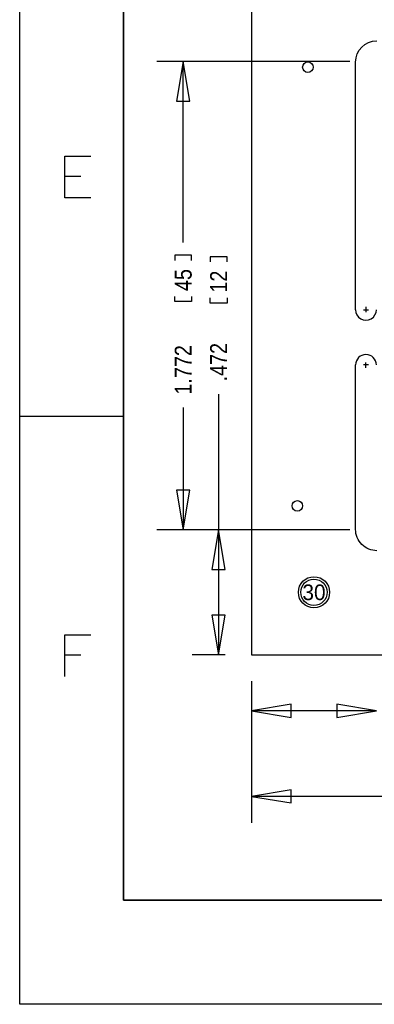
# Model space of a CAD drawing. Extents: x -22 to 398, y -34 to 263.
# Tile 1 of 48: x -22 to 12, y -34 to 61. Entities that reach past the tile are written whole.
import ezdxf
from ezdxf.enums import TextEntityAlignment as Align

# ---------------------------------------------------------------- set-up
doc = ezdxf.new("R2010")
doc.units = 0
for name, color, linetype in [('BOT', 153, 'CONTINUOUS'), ('DRILL', 254, 'CONTINUOUS'), ('TOP', 5, 'CONTINUOUS')]:
    doc.layers.add(name, color=color, linetype=linetype)

# ---------------------------------------------------------------- blocks, each defined once
blk = doc.blocks.new('FIGURE_CIRCLE')
blk.add_circle((0, 0), 0.5)

msp = doc.modelspace()

# ---------------------------------------------------------------- linework, layer by layer
at = {"layer": 'BOT'}
for centre, radius in [((4.400804, 14.30147), 0.508), ((5.999988, 5.999988), 1.27)]:
    msp.add_circle(centre, radius, dxfattribs=at)
at = {"layer": 'DRILL'}
for points in [[(-22.307296, -33.59658), (-22.307296, 263.403334)], [(-12.307316, 253.403354), (-12.307316, -23.5966)], [(0, 0), (210.000088, 0), (210.000088, 124.000006), (0, 124.000006), (0, 0)], [(9.46023, 56.999886), (-9.1186, 56.999886)], [(-5.9436, 53.189886), (-6.5786, 56.999886), (-7.2136, 53.189886), (-5.9436, 53.189886)], [(-6.5786, 39.624), (-6.5786, 56.999886)], [(9.99998, 33.132776), (9.99998, 56.950102)], [(-15.474442, 43.903392), (-17.950434, 43.903392), (-17.950434, 47.903384), (-15.474442, 47.903384)], [(-17.950434, 45.998638), (-16.426688, 45.998638)], [(-5.7658, 37.8968), (-5.7658, 38.4048), (-7.3914, 38.4048), (-7.3914, 37.8968)], [(-2.3622, 37.7444), (-2.3622, 38.2524), (-3.9878, 38.2524), (-3.9878, 37.7444)], [(-5.7658, 34.4424), (-5.7658, 33.9344), (-7.3914, 33.9344), (-7.3914, 34.4424)], [(-2.3622, 34.29), (-2.3622, 33.782), (-3.9878, 33.782), (-3.9878, 34.29)], [(10.750042, 33.150048), (11.250168, 33.150048)], [(10.999978, 33.42894), (10.999978, 32.92094)], [(9.99998, 12.050014), (9.99998, 27.849576)], [(11.250168, 27.850084), (10.750042, 27.850084)], [(10.999978, 27.570938), (10.999978, 28.078938)], [(-3.175, 25.0444), (-3.175, 11.999976)], [(-6.5786, 23.7744), (-6.5786, 11.999976)], [(-12.307316, 22.903434), (-22.307296, 22.903434)], [(-7.2136, 15.809976), (-6.5786, 11.999976), (-5.9436, 15.809976), (-7.2136, 15.809976)], [(9.46023, 11.999976), (-9.1186, 11.999976)], [(9.46023, 11.999976), (-5.715, 11.999976)], [(-2.54, 8.189976), (-3.175, 11.999976), (-3.81, 8.189976), (-2.54, 8.189976)], [(-3.175, 11.999976), (-3.175, 0)], [(-3.81, 3.81), (-3.175, 0), (-2.54, 3.81), (-3.81, 3.81)], [(-17.950434, -2.096516), (-17.950434, 1.903476), (-15.474442, 1.903476)], [(-2.54, 0), (-5.715, 0)], [(-17.950434, -0.00127), (-16.426688, -0.00127)], [(0, -2.54), (0, -16.1544)], [(0, -2.54), (0, -7.9248)], [(3.81, -4.7498), (0, -5.3848), (3.81, -6.0198), (3.81, -4.7498)], [(11.999976, -5.3848), (0, -5.3848)], [(8.189976, -6.0198), (11.999976, -5.3848), (8.189976, -4.7498), (8.189976, -6.0198)], [(3.81, -12.9794), (0, -13.6144), (3.81, -14.2494), (3.81, -12.9794)], [(96.1898, -13.6144), (0, -13.6144)], [(-12.307316, -23.5966), (387.692646, -23.5966)], [(397.692626, -33.59658), (-22.307296, -33.59658)]]:
    msp.add_lwpolyline(points, dxfattribs=at)
msp.add_lwpolyline([(-12.307316, -23.5966), (-12.307316, 253.403354), (387.692646, 253.403354), (387.692646, -23.5966)], close=True, dxfattribs=at)
for points in [[(9.99998, 56.950102, -0.414189), (12.050014, 58.999882)], [(9.99998, 33.150048, 1.000072), (11.999976, 33.150048)], [(11.999976, 27.850084, 0.999892), (9.99998, 27.850084)], [(12.050014, 9.99998, -0.414216), (9.99998, 12.050014)]]:
    msp.add_lwpolyline(points, format="xyb", dxfattribs=at)
at = {"layer": 'TOP'}
for centre, radius in [((5.416804, 56.46547), 0.508), ((5.999988, 5.999988), 1.27)]:
    msp.add_circle(centre, radius, dxfattribs=at)

# ---------------------------------------------------------------- block references
at = {"layer": 'DRILL', "xscale": 2.9972, "yscale": 2.9972}
msp.add_blockref('FIGURE_CIRCLE', (5.999988, 5.999988), dxfattribs=at)

# ---------------------------------------------------------------- texts
at = {"layer": 'DRILL', "width": 0.875}
for s, p in [('45', (-5.7658, 34.9504)), ('12', (-2.3622, 34.798)), ('1.772', (-5.7658, 24.9936)), ('.472', (-2.3622, 26.2636))]:
    msp.add_text(s, height=1.6256, rotation=90, dxfattribs=at).set_placement(p)
at = {"layer": 'DRILL'}
msp.add_text('30', height=1.4986, dxfattribs=at).set_placement((5.999988, 5.999988), align=Align.MIDDLE_CENTER)

doc.saveas('drawing.dxf')
